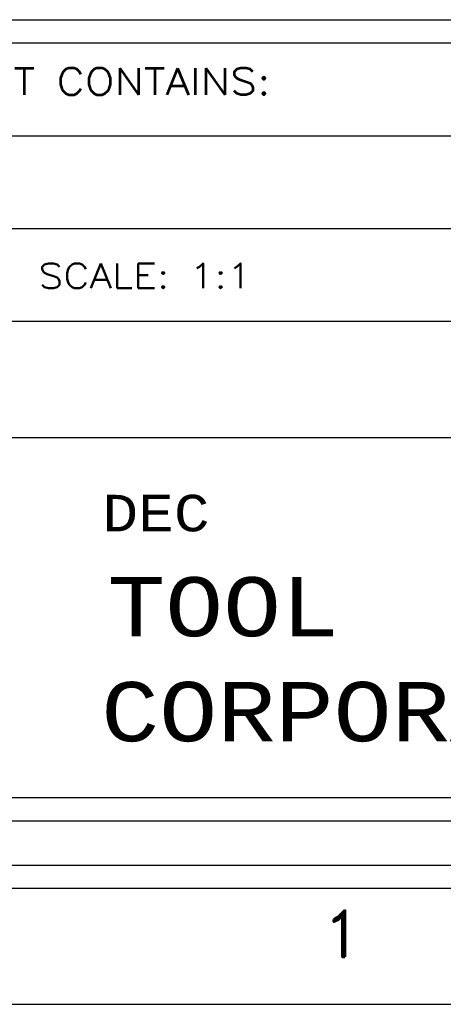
# Model space of a CAD drawing. Header units: inches. Extents: x 3 to 351, y 4 to 271.
# Tile 53 of 256: x 93.89 to 94.803, y 54.648 to 56.769. Entities that reach past the tile are written whole.
import ezdxf
from ezdxf.enums import TextEntityAlignment as Align

# ---------------------------------------------------------------- set-up
doc = ezdxf.new("R2010")
doc.units = ezdxf.units.IN
doc.header["$LTSCALE"] = 0.5
doc.header["$MEASUREMENT"] = 0
doc.layers.add('PLOTVIEW1', color=7, linetype='Continuous')
doc.layers.add('STR_1', color=7, linetype='Continuous')
doc.styles.add('VERO0-Simplex', font='simplex_.ttf')
doc.styles.add('VERO2-Courier New', font='cour.ttf')
doc.styles.add('VERO3-RomanS', font='romans__.ttf')
doc.styles.add('VERO5-RomanD', font='romand__.ttf')

msp = doc.modelspace()

# ---------------------------------------------------------------- linework, layer by layer
at = {"layer": 'PLOTVIEW1', "color": 252, "linetype": 'Continuous'}
for p, q in [((90.1468, 56.5192, 0.0197), (96.8567, 56.5192, 0.0197)), ((90.1468, 56.3192, 0.0197), (96.8567, 56.3192, 0.0197)), ((90.1468, 56.1192, 0.0197), (96.8567, 56.1192, 0.0197)), ((92.3167, 55.8692, 0.0197), (96.8567, 55.8692, 0.0197))]:
    msp.add_line(p, q, dxfattribs=at)
at = {"layer": 'PLOTVIEW1', "color": 97, "linetype": 'Continuous'}
for p, q in [((50.7517, 54.9475), (96.7517, 54.9475)), ((50.7517, 54.8975), (96.7517, 54.8975)), ((50.7517, 54.6475), (96.7517, 54.6475))]:
    msp.add_line(p, q, dxfattribs=at)
at = {"layer": 'STR_1', "color": 4, "linetype": 'Continuous'}
for p, q in [((90.2518, 56.7692), (96.7517, 56.7692)), ((90.2518, 56.7192), (96.7517, 56.7192)), ((96.7517, 55.0925), (90.2518, 55.0925)), ((96.7517, 55.0425), (90.2518, 55.0425))]:
    msp.add_line(p, q, dxfattribs=at)

# ---------------------------------------------------------------- texts
at = {"layer": 'PLOTVIEW1', "color": 7, "linetype": 'Continuous'}
for s, height, style, width, p, p2 in [('THIS SHEET CONTAINS:', 0.057462, 'VERO3-RomanS', 0.999501, (93.4077, 56.6075, 0.0197), (94.4305, 56.6075, 0.0197)), ('SCALE: 1:1', 0.05368, 'VERO0-Simplex', 0.999379, (93.9306, 56.1904, 0.0197), (94.3905, 56.1904, 0.0197)), ('DEC', 0.07864, 'VERO2-Courier New', 0.932229, (94.0686, 55.6667, 0.0197), (94.2996, 55.6667, 0.0197)), ('TOOL', 0.12743, 'VERO2-Courier New', 0.932229, (94.0791, 55.4405, 0.0197), (94.5782, 55.4405, 0.0197)), ('CORPORATION', 0.127868, 'VERO2-Courier New', 0.932229, (94.0657, 55.2142, 0.0197), (95.4431, 55.2142, 0.0197))]:
    msp.add_text(s, height=height, dxfattribs=dict(at, style=style, width=width)).set_placement(p, p2, align=Align.FIT)
at = {"layer": 'PLOTVIEW1', "color": 56, "linetype": 'Continuous', "style": 'VERO5-RomanD', "width": 1.000527}
msp.add_text('1', height=0.1, dxfattribs=at).set_placement((94.5391, 54.7496), (94.6332, 54.7496), align=Align.FIT)

doc.saveas('drawing.dxf')
